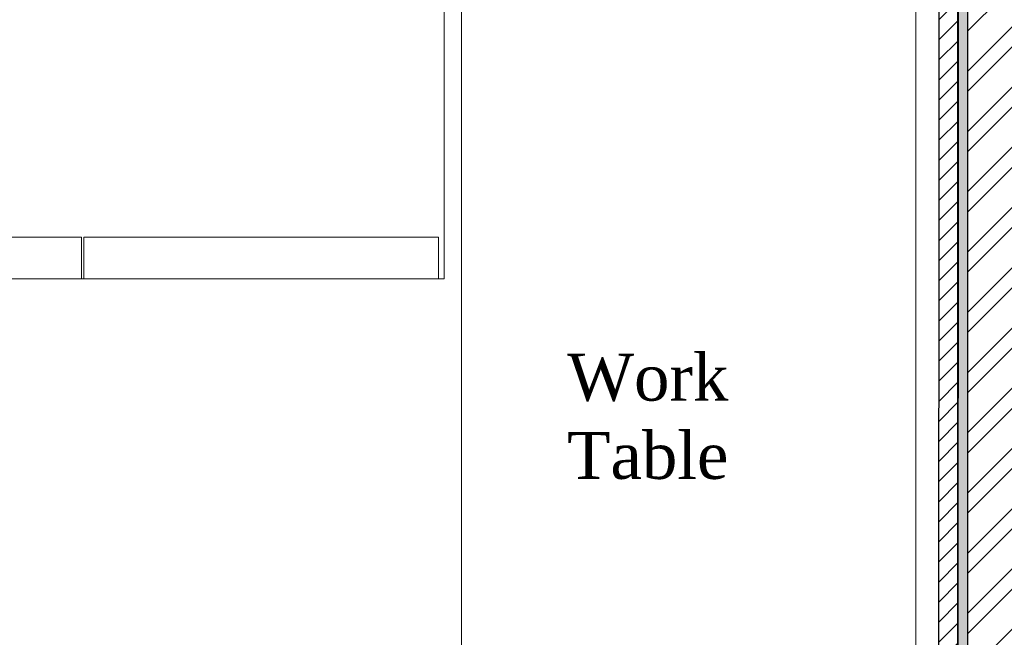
# Model space of a CAD drawing. Extents: x 3940905 to 4145695, y 925352 to 1109797.
# Tile 45 of 256: x 3952871 to 3954172, y 1095583 to 1096398. Entities that reach past the tile are written whole.
import ezdxf

# ---------------------------------------------------------------- set-up
doc = ezdxf.new("R2010")
doc.units = 0
doc.header["$LTSCALE"] = 750
doc.header["$MEASUREMENT"] = 0
doc.linetypes.add('DASHED', pattern=[0.75, 0.5, -0.25])
doc.layers.add('CIVIL WALLS', color=7, linetype='CONTINUOUS', lineweight=30)
doc.layers.add('CKD Equipments', color=252, linetype='CONTINUOUS', lineweight=0)
doc.layers.add('S-Hatch_8', color=7, linetype='CONTINUOUS')
doc.layers.add('TEXT', color=7, linetype='CONTINUOUS')
doc.styles.add('TXT1', font='times.ttf')

msp = doc.modelspace()

# ---------------------------------------------------------------- hatches: boundary and pattern name
at = {"layer": 'CIVIL WALLS', "true_color": 0x136734}
h = msp.add_hatch(dxfattribs=at)
h.set_pattern_fill('AR-CONC', color=116, scale=3)
h.set_pattern_definition([(50, (-29351.53, 53880.322), (21.51780548, -1.88256405), [2.25, -24.75]), (355, (-29351.53, 53880.322), (-4.16254001, 22.56576401), [1.8, -19.8]), (100.45144446, (-29349.737, 53880.165), (17.3552654, 20.68319973), [1.91220576, -21.03426336]), (46.1842, (-29351.53, 53886.322), (32.01723992, -4.96557842), [3.375, -37.125]), (96.6356355, (-29348.862, 53885.91), (28.03985837, 29.22355802), [2.86831026, -31.5514128]), (351.184164, (-29351.53, 53886.322), (28.03985835, 29.223558), [2.7, -29.70000003]), (21, (-29348.53, 53884.822), (17.90721156, -12.07856672), [2.25, -24.75]), (326, (-29348.53, 53884.822), (7.29945996, 21.75450135), [1.8, -19.8]), (71.45144474, (-29347.037, 53883.816), (25.2066713, 9.67593458), [1.9122057, -21.03426336]), (37.5, (-29351.53, 53880.322), (0.36479566, 9.986815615), [0, -19.56, 0, -20.1, 0, -19.875]), (7.5, (-29351.53, 53880.322), (7.892086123, 11.832351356), [0, -11.46, 0, -19.11, 0, -7.575]), (327.5, (-29358.22, 53880.322), (16.014673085, -0.676646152), [0, -7.5, 0, -23.4, 0, -31.05]), (317.5, (-29361.22, 53880.322), (17.49558508, 3.00314947), [0, -9.75, 0, -15.54, 0, -22.05])])
h.paths.add_polyline_path([(3954110.7, 1095008.1), (3954110.7, 1096788.6), (3953391.9, 1096788.6), (3953391.9, 1096913.6), (3954110.7, 1096913.6), (3954110.7, 1097213.2), (3954123.2, 1097213.2), (3954123.2, 1096901.1), (3953391.9, 1096901.1), (3953391.9, 1096801.1), (3954123.2, 1096801.1), (3954123.2, 1095008.1)])
at = {"layer": 'S-Hatch_8'}
h = msp.add_hatch(dxfattribs=at)
h.set_pattern_fill('ANSI31', color=6, scale=150)
h.set_pattern_definition([(45, (-29351.53, 53880.322), (-13.25825215, 13.25825215), [])])
h.paths.add_polyline_path([(3954110.7, 1097213.2), (3954110.7, 1096913.6), (3953391.9, 1096913.6), (3953391.9, 1096788.6), (3954110.9, 1096788.6), (3954110.7, 1095008.1), (3954085.7, 1095008.1), (3954085.9, 1096763.6), (3953391.9, 1096763.6), (3953391.9, 1096938.6), (3954085.9, 1096938.6), (3954086, 1097213.2)])
at = {"layer": 'S-Hatch_8', "true_color": 0x636466}
h = msp.add_hatch(dxfattribs=at)
h.set_pattern_fill('ANSI32', color=251, scale=150)
h.set_pattern_definition([(45, (-29351.53, 53880.32), (-39.77475644, 39.77475644), []), (45, (-29325.013, 53880.32), (-39.77475644, 39.77475644), [])])
h.paths.add_polyline_path([(3954123.2, 1096801.1), (3954123.2, 1095007.6), (3954220.8, 1095007.6), (3954220.8, 1097212.8), (3954123.2, 1097212.8), (3954123.2, 1096901.1), (3953391.9, 1096901.1), (3953391.9, 1096801.1)])

# ---------------------------------------------------------------- linework, layer by layer
at = {"layer": 'CIVIL WALLS', "color": 6}
msp.add_lwpolyline([(3954110.7, 1097213.2), (3954110.7, 1096913.6), (3953391.9, 1096913.6), (3953391.9, 1096788.6), (3954110.9, 1096788.6), (3954110.7, 1095008.1), (3954085.7, 1095008.1), (3954085.9, 1096763.6), (3953391.9, 1096763.6), (3953391.9, 1096938.6), (3954085.9, 1096938.6), (3954086, 1097213.2), (3954110.7, 1097213.2)], dxfattribs=at)
at = {"layer": 'CIVIL WALLS', "color": 116, "true_color": 0x136734}
msp.add_lwpolyline([(3954110.7, 1095008.1), (3954110.7, 1096788.6), (3953391.9, 1096788.6), (3953391.9, 1096913.6), (3954110.7, 1096913.6), (3954110.7, 1097213.2), (3954123.2, 1097213.2), (3954123.2, 1096901.1), (3953391.9, 1096901.1), (3953391.9, 1096801.1), (3954123.2, 1096801.1), (3954123.2, 1095008.1), (3954110.7, 1095008.1)], close=True, dxfattribs=at)
at = {"layer": 'CIVIL WALLS'}
msp.add_lwpolyline([(3954123.2, 1096801.1), (3954123.2, 1095007.6), (3954220.8, 1095007.6), (3954220.8, 1097212.8), (3954123.2, 1097212.8), (3954123.2, 1096901.1), (3953391.9, 1096901.1), (3953391.9, 1096801.1)], close=True, dxfattribs=at)
at = {"layer": 'CKD Equipments'}
for p, q in [((3953431.9, 1096756.4), (3953431.9, 1096056.4)), ((3953431.9, 1096056.4), (3951631.9, 1096056.4))]:
    msp.add_line(p, q, dxfattribs=at)
at = {"layer": 'CKD Equipments', "color": 252}
for p, q in [((3953455, 1095235.4), (3953455, 1096761.7)), ((3954055.2, 1096761.7), (3954055.2, 1095235.4))]:
    msp.add_line(p, q, dxfattribs=at)
at = {"layer": 'CKD Equipments', "linetype": 'DASHED', "ltscale": 25}
for p, q in [((3952484.3, 1096111.4), (3952952.9, 1096111.4)), ((3952952.9, 1096111.4), (3952952.9, 1096056.4)), ((3952956, 1096111.4), (3953424.6, 1096111.4)), ((3952956, 1096056.4), (3952956, 1096111.4)), ((3953424.6, 1096111.4), (3953424.6, 1096056.4)), ((3952952.9, 1096056.4), (3952484.3, 1096056.4)), ((3953424.6, 1096056.4), (3952956, 1096056.4))]:
    msp.add_line(p, q, dxfattribs=at)

# ---------------------------------------------------------------- texts
at = {"layer": 'TEXT', "insert": (3953594.5, 1095957.3), "char_height": 61.96, "width": 292.206, "attachment_point": 1, "style": 'TXT1'}
msp.add_mtext('Work Table', dxfattribs=at)

doc.saveas('drawing.dxf')
